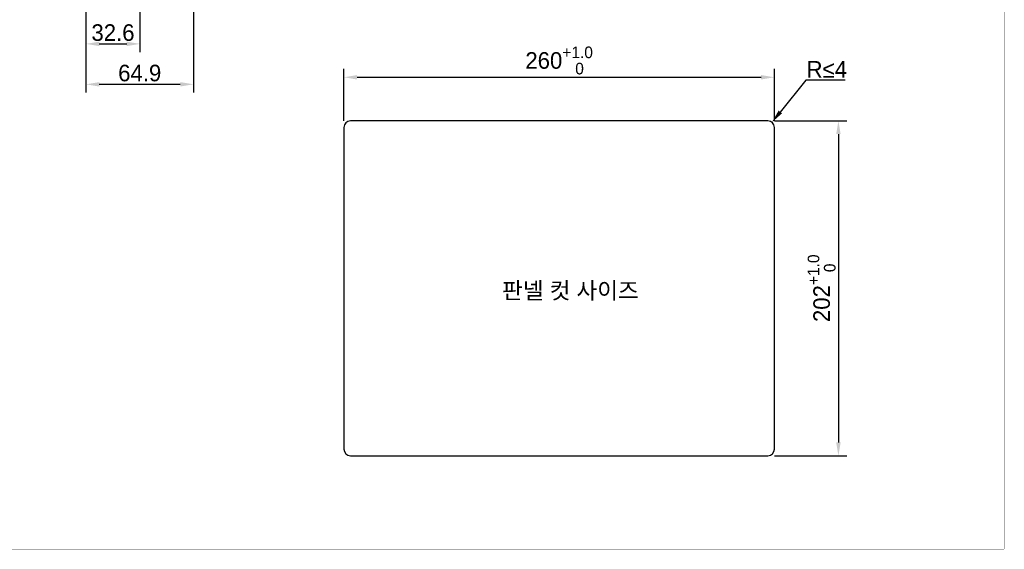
# Model space of a CAD drawing. Header units: millimetres. Extents: x 0 to 1189, y 0 to 841.
# Tile 13 of 29: x 595 to 1189, y 0 to 319. Entities that reach past the tile are written whole.
import ezdxf

# ---------------------------------------------------------------- set-up
doc = ezdxf.new("R2010")
doc.units = ezdxf.units.MM
doc.header["$LTSCALE"] = 65.395
doc.header["$PDMODE"] = 3
doc.header["$PDSIZE"] = 0.01
doc.layers.get('0').update_dxf_attribs({"linetype": 'CONTINUOUS'})
doc.layers.get('Defpoints').update_dxf_attribs({"linetype": 'CONTINUOUS'})
doc.layers.add('11_COMPONENTS', color=7, linetype='CONTINUOUS')
doc.styles.get("Standard").update_dxf_attribs({"font": 'gothic.ttf'})
doc.dimstyles.new('WALL', dxfattribs={"dimtxt": 10, "dimasz": 8, "dimexe": 5, "dimexo": 5, "dimgap": 1.5, "dimtad": 1, "dimtoh": 1, "dimdsep": 46, "dimtxsty": 'STANDARD', "dimcen": 0, "dimadec": 0, "dimazin": 0, "dimtp": 0.001, "dimtm": 0.001, "dimtfac": 1, "dimtofl": 0, "dimtmove": 0, "dimatfit": 3, "dimfxl": 1, "dimtolj": 1, "dimarcsym": 0})

# ---------------------------------------------------------------- blocks, each defined once
blk = doc.blocks.new('*D6')
at = {"color": 0, "lineweight": -2}
for p, q in [((790.36, 258.44), (790.36, 289.71)), ((1050.36, 258.44), (1050.36, 289.71)), ((798.36, 284.71), (1042.36, 284.71))]:
    blk.add_line(p, q, dxfattribs=at)
at = {"color": 0}
for points in [[(798.36, 286.04), (798.36, 283.37), (790.36, 284.71)], [(1042.36, 286.04), (1042.36, 283.37), (1050.36, 284.71)]]:
    blk.add_solid(points, dxfattribs=at)
at = {"layer": 'Defpoints', "color": 0}
for p in [(1050.36, 284.71), (790.36, 253.44), (1050.36, 253.44)]:
    blk.add_point(p, dxfattribs=at)
at = {"color": 0, "insert": (920.36, 294.85), "char_height": 10, "attachment_point": 5}
blk.add_mtext('\\A1;260{\\H0.7x;\\S+1.0^    0;}', dxfattribs=at)
blk = doc.blocks.new('*D7')
at = {"color": 0, "lineweight": -2}
for p, q in [((1050.36, 258.44), (1094.02, 258.44)), ((1089.02, 250.44), (1089.02, 64.44)), ((1050.36, 56.44), (1094.02, 56.44))]:
    blk.add_line(p, q, dxfattribs=at)
at = {"color": 0}
for points in [[(1087.69, 250.44), (1090.35, 250.44), (1089.02, 258.44)], [(1087.69, 64.44), (1090.35, 64.44), (1089.02, 56.44)]]:
    blk.add_solid(points, dxfattribs=at)
at = {"layer": 'Defpoints', "color": 0}
for p in [(1045.36, 258.44), (1045.36, 56.44), (1089.02, 56.44)]:
    blk.add_point(p, dxfattribs=at)
at = {"color": 0, "insert": (1078.87, 157.44), "char_height": 10, "attachment_point": 5, "rotation": 90}
blk.add_mtext('\\A1;202{\\H0.7x;\\S+1.0^    0;}', dxfattribs=at)
blk = doc.blocks.new('*D8')
at = {"color": 0, "lineweight": -2}
for p, q in [((1069.44, 282.89), (1053.92, 263.76)), ((1093.11, 282.89), (1069.44, 282.89))]:
    blk.add_line(p, q, dxfattribs=at)
at = {"color": 0}
blk.add_solid([(1052.88, 264.6), (1054.95, 262.92), (1048.88, 257.55)], dxfattribs=at)
at = {"layer": 'Defpoints', "color": 0}
for p in [(1048.88, 257.55), (1046.36, 254.44)]:
    blk.add_point(p, dxfattribs=at)
at = {"color": 0, "insert": (1082.02, 289.52), "char_height": 10, "attachment_point": 5}
blk.add_mtext('\\A1;R≤4', dxfattribs=at)
blk = doc.blocks.new('*D12')
at = {"color": 0, "lineweight": -2}
for p, q in [((667.24, 371.7), (667.24, 299.85)), ((634.64, 361.35), (634.64, 299.85)), ((642.64, 304.85), (659.24, 304.85))]:
    blk.add_line(p, q, dxfattribs=at)
at = {"color": 0}
for points in [[(642.64, 306.18), (642.64, 303.52), (634.64, 304.85)], [(659.24, 306.18), (659.24, 303.52), (667.24, 304.85)]]:
    blk.add_solid(points, dxfattribs=at)
at = {"layer": 'Defpoints', "color": 0}
for p in [(667.24, 376.7), (634.64, 366.35), (667.24, 304.85)]:
    blk.add_point(p, dxfattribs=at)
at = {"color": 0, "insert": (650.94, 311.6), "char_height": 10, "attachment_point": 5}
blk.add_mtext('\\A1;32.6', dxfattribs=at)
blk = doc.blocks.new('*D13')
at = {"color": 0, "lineweight": -2}
for p, q in [((699.54, 399.2), (699.54, 275.46)), ((634.64, 361.35), (634.64, 275.46)), ((642.64, 280.46), (691.54, 280.46))]:
    blk.add_line(p, q, dxfattribs=at)
at = {"color": 0}
for points in [[(642.64, 281.79), (642.64, 279.13), (634.64, 280.46)], [(691.54, 281.79), (691.54, 279.13), (699.54, 280.46)]]:
    blk.add_solid(points, dxfattribs=at)
at = {"layer": 'Defpoints', "color": 0}
for p in [(699.54, 404.2), (634.64, 366.35), (699.54, 280.46)]:
    blk.add_point(p, dxfattribs=at)
at = {"color": 0, "insert": (667.09, 287.21), "char_height": 10, "attachment_point": 5}
blk.add_mtext('\\A1;64.9', dxfattribs=at)

msp = doc.modelspace()

# ---------------------------------------------------------------- linework, layer by layer
at = {"color": 7, "linetype": 'Continuous', "const_width": 0.2}
for points in [[(1189.1, 0.1), (1189.1, 841.1)], [(0.1, 0.1), (1189.1, 0.1)]]:
    msp.add_lwpolyline(points, dxfattribs=at)
at = {"layer": '11_COMPONENTS', "color": 6, "linetype": 'Continuous'}
for p, q in [((1046.358, 258.442), (794.358, 258.442)), ((790.358, 254.442), (790.358, 60.442)), ((1050.358, 60.442), (1050.358, 254.442)), ((794.358, 56.442), (1046.358, 56.442))]:
    msp.add_line(p, q, dxfattribs=at)
for centre, start, end in [((794.358, 254.442), 90, 180), ((1046.358, 254.442), 0, 90), ((794.358, 60.442), 180, 270), ((1046.358, 60.442), 270, 0)]:
    msp.add_arc(centre, 4, start, end, dxfattribs=at)

# ---------------------------------------------------------------- texts
at = {"color": 6, "insert": (927.175, 155.523), "char_height": 10, "attachment_point": 5}
msp.add_mtext('\\A1;{\\fGulim|b0|i0|c129|p50;판넬 컷 사이즈}', dxfattribs=at)

# ---------------------------------------------------------------- dimensions: what is measured, and where the dimension line sits
at = {"color": 5}
for base, p2, picture, middle in [((699.54, 280.461), (699.54, 404.205), '*D13', (667.09, 287.213)), ((667.24, 304.85), (667.24, 376.695), '*D12', (650.94, 311.601))]:
    dim = msp.add_linear_dim(base=base, p1=(634.64, 366.355), p2=p2, dimstyle='WALL', dxfattribs=at)
    dim.commit()
    dim.dimension.update_dxf_attribs({"geometry": picture, "text_midpoint": middle})
at = {"color": 6}
dim = msp.add_linear_dim(base=(1050.358, 284.707), p1=(790.358, 253.442), p2=(1050.358, 253.442), text='<>{\\H0.7x;\\S+1.0^    0;}', dimstyle='WALL', dxfattribs=at)
dim.commit()
dim.dimension.update_dxf_attribs({"geometry": '*D6', "text_midpoint": (920.358, 284.707), "dimtype": 160})
dim = msp.add_radius_dim(center=(1046.358, 254.442), mpoint=(1048.878, 257.548), text='R≤4', dimstyle='WALL', dxfattribs=at)
dim.commit()
dim.dimension.update_dxf_attribs({"geometry": '*D8', "text_midpoint": (1082.025, 282.89), "dimtype": 164})
dim = msp.add_linear_dim(base=(1089.019, 56.442), p1=(1045.358, 258.442), p2=(1045.358, 56.442), angle=90, text='<>{\\H0.7x;\\S+1.0^    0;}', dimstyle='WALL', dxfattribs=at)
dim.commit()
dim.dimension.update_dxf_attribs({"geometry": '*D7', "text_midpoint": (1089.019, 157.442), "dimtype": 160})

doc.saveas('drawing.dxf')
